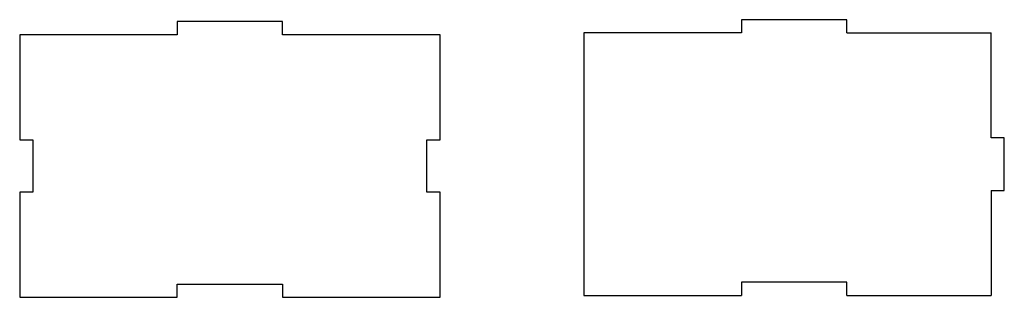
# Model space of a CAD drawing. Header units: millimetres. Extents: x -65 to 310, y -65 to 41.
import ezdxf

# ---------------------------------------------------------------- set-up
doc = ezdxf.new("R2010")
doc.units = ezdxf.units.MM
doc.layers.get('0').update_dxf_attribs({"linetype": 'CONTINUOUS'})

msp = doc.modelspace()

# ---------------------------------------------------------------- linework, layer by layer
for p, q in [((249.81, 40.73), (209.81, 40.73)), ((209.81, 40.73), (209.81, 35.73)), ((249.81, 35.73), (249.81, 40.73)), ((149.81, 35.73), (149.81, -64.27)), ((209.81, 35.73), (149.81, 35.73)), ((249.81, 35.73), (304.81, 35.73)), ((304.81, -4.27), (304.81, 35.73)), ((309.81, -4.27), (304.81, -4.27)), ((309.81, -24.27), (309.81, -4.27)), ((304.81, -24.27), (309.81, -24.27)), ((304.81, -24.27), (304.81, -64.27)), ((249.81, -59.27), (209.81, -59.27)), ((209.81, -59.27), (209.81, -64.27)), ((249.81, -64.27), (249.81, -59.27)), ((149.81, -64.27), (209.81, -64.27)), ((249.81, -64.27), (304.81, -64.27))]:
    msp.add_line(p, q)
msp.add_lwpolyline([(35, 35), (35, 40), (-5, 40), (-5, 35), (-65, 35), (-65, -5), (-60, -5), (-60, -25), (-65, -25), (-65, -65), (-5, -65), (-5, -60), (35, -60), (35, -65), (95, -65), (95, -25), (90, -25), (90, -5), (95, -5), (95, 35)], close=True)

doc.saveas('drawing.dxf')
